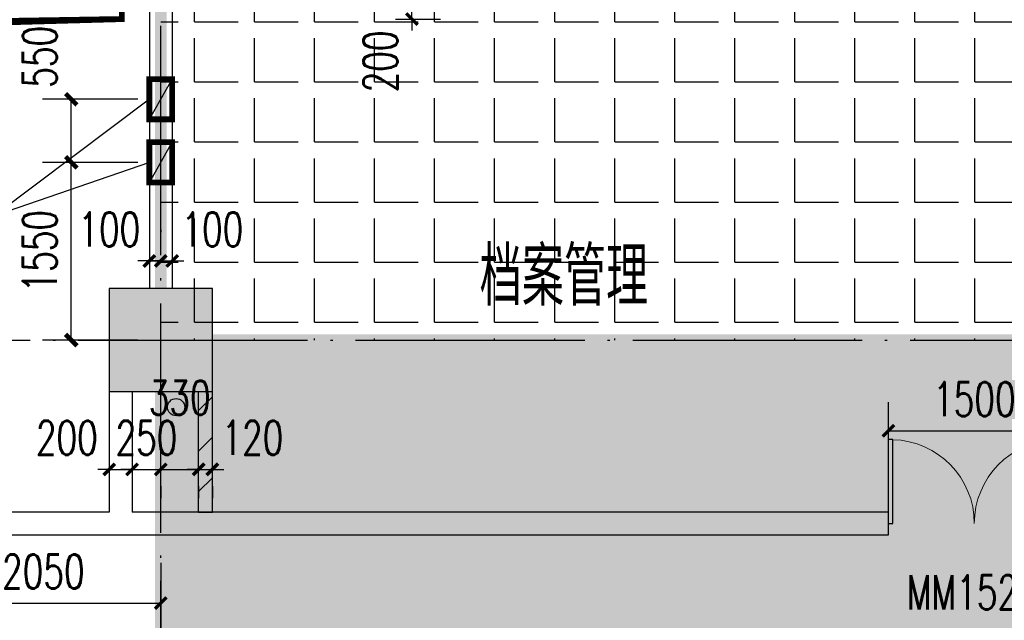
# Model space of a CAD drawing. Extents: x 797781 to 1255204, y 21234 to 1024248.
# Tile 151 of 256: x 928877 to 937470, y 202235 to 207473. Entities that reach past the tile are written whole.
import ezdxf

# ---------------------------------------------------------------- set-up
doc = ezdxf.new("R2010")
doc.units = 0
doc.header["$LTSCALE"] = 1000
doc.header["$MEASUREMENT"] = 0
doc.linetypes.add('230303生产综合楼-平面图_t8$0$DOTE', pattern=[2.4200000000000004, 2, -0.2, 0.02, -0.2])
doc.linetypes.add('230303生产综合楼-平面图_t8$0$建筑底图$0$DASH', pattern=[0.35, 0.25, -0.1])
for name, color, linetype in [('230303生产综合楼-平面图_t8$0$COLUMN', 40, 'Continuous'), ('230303生产综合楼-平面图_t8$0$DOTE', 1, '230303生产综合楼-平面图_t8$0$DOTE'), ('230303生产综合楼-平面图_t8$0$PUB_DIM', 3, 'Continuous'), ('230303生产综合楼-平面图_t8$0$PUB_HATCH', 8, 'Continuous'), ('230303生产综合楼-平面图_t8$0$PUB_TEXT', 7, 'Continuous'), ('230303生产综合楼-平面图_t8$0$VPIPE-雨水', 4, 'Continuous'), ('230303生产综合楼-平面图_t8$0$WALL', 40, 'Continuous'), ('230303生产综合楼-平面图_t8$0$WALL-MOVE', 6, 'Continuous'), ('230303生产综合楼-平面图_t8$0$WINDOW', 4, 'Continuous'), ('230303生产综合楼-平面图_t8$0$WINDOW_TEXT', 7, 'Continuous'), ('230303生产综合楼-平面图_t8$0$通风', 7, 'Continuous'), ('A-暖通提建筑洞口', 1, 'Continuous'), ('DIM_LEAD', 3, 'Continuous'), ('PUB_DIM', 3, 'Continuous'), ('PUB_HATCH', 8, 'Continuous')]:
    doc.layers.add(name, color=color, linetype=linetype)
doc.styles.add('230303生产综合楼-平面图_t8$0$_TCH_DIM', font='SIMPLEX', dxfattribs={"bigfont": 'GBCBIG'})
doc.styles.add('230303生产综合楼-平面图_T8$0$_TCH_DIM_T3', font='SIMPLEX', dxfattribs={"width": 0.7058823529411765, "bigfont": 'GBCBIG'})
doc.styles.add('230303生产综合楼-平面图_t8$0$_TCH_WINDOW', font='SIMPLEX', dxfattribs={"height": 3.5, "bigfont": 'GBCBIG'})
doc.styles.add('_TCH_DIM_T3', font='SIMPLEX', dxfattribs={"width": 0.7058823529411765, "bigfont": 'GBCBIG'})
doc.dimstyles.new('230303生产综合楼-平面图_T8$0$_TCH_ARCH&&100', dxfattribs={"dimtxt": 297.5, "dimasz": 100, "dimexe": 250, "dimexo": 300, "dimgap": 126.25, "dimtad": 1, "dimdec": 0, "dimzin": 0, "dimdsep": 46, "dimtxsty": '230303生产综合楼-平面图_T8$0$_TCH_DIM_T3', "dimblk": '230303生产综合楼-平面图_t8$0$_ArchTick', "dimcen": 0.09, "dimclrt": 7, "dimazin": 2, "dimtfac": 1, "dimtdec": 0, "dimtix": 1, "dimtmove": 2, "dimatfit": 3, "dimfxl": 1, "dimtolj": 1, "dimtzin": 0, "dimarcsym": 0})
doc.dimstyles.new('_TCH_ARCH&&100', dxfattribs={"dimtxt": 297.5, "dimasz": 100, "dimexe": 250, "dimexo": 300, "dimgap": 126.25, "dimtad": 1, "dimdec": 0, "dimzin": 0, "dimdsep": 46, "dimtxsty": '_TCH_DIM_T3', "dimblk": 'ARCHTICK', "dimcen": 0.09, "dimclrt": 7, "dimazin": 2, "dimtfac": 1, "dimtdec": 0, "dimtix": 1, "dimtmove": 2, "dimatfit": 3, "dimfxl": 1, "dimtolj": 1, "dimtzin": 0, "dimarcsym": 0})

# ---------------------------------------------------------------- blocks, each defined once
blk = doc.blocks.new('_ArchTick')
at = {"color": 0, "linetype": 'ByBlock', "const_width": 0.4}
blk.add_lwpolyline([(-0.5, -0.5), (0.5, 0.5)], dxfattribs=at)
blk = doc.blocks.new('*D6642')
at = {"layer": 'Defpoints', "color": 0, "transparency": 16777216}
for p in [(1198052.817681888, 211116.1894900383), (1198933.943026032, 211116.1894900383), (1198933.94302603, 209566.0334917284)]:
    blk.add_point(p, dxfattribs=at)
at = {"layer": 'PUB_DIM', "color": 0, "lineweight": -2, "transparency": 16777216}
for p, q in [((1198633.943026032, 211116.1894900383), (1197802.817681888, 211116.1894900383)), ((1198052.817681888, 209566.0334917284), (1198052.817681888, 211116.1894900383)), ((1198633.94302603, 209566.0334917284), (1197802.817681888, 209566.0334917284))]:
    blk.add_line(p, q, dxfattribs=at)
at = {"layer": 'PUB_DIM', "color": 0, "lineweight": -2, "transparency": 16777216, "xscale": 100, "yscale": 100, "zscale": 100}
for p, rotation in [((1198052.817681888, 211116.1894900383), 90), ((1198052.817681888, 209566.0334917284), 270)]:
    blk.add_blockref('_ArchTick', p, dxfattribs=dict(at, rotation=rotation))
at = {"layer": 'PUB_DIM', "color": 7, "transparency": 16777216, "insert": (1197777.817681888, 210341.1114908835), "char_height": 297.5, "attachment_point": 5, "rotation": 90, "style": '_TCH_DIM_T3'}
blk.add_mtext('\\A1;1550', dxfattribs=at)
blk = doc.blocks.new('*D6643')
at = {"layer": 'Defpoints', "color": 0, "transparency": 16777216}
for p in [(1198052.817681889, 211666.4567549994), (1198933.943026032, 211666.4567549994), (1198933.943026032, 211116.1894900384)]:
    blk.add_point(p, dxfattribs=at)
at = {"layer": 'PUB_DIM', "color": 0, "lineweight": -2, "transparency": 16777216}
for p, q in [((1198633.943026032, 211666.4567549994), (1197802.817681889, 211666.4567549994)), ((1198052.817681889, 211116.1894900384), (1198052.817681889, 211666.4567549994)), ((1198633.943026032, 211116.1894900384), (1197802.817681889, 211116.1894900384))]:
    blk.add_line(p, q, dxfattribs=at)
at = {"layer": 'PUB_DIM', "color": 0, "lineweight": -2, "transparency": 16777216, "xscale": 100, "yscale": 100, "zscale": 100}
for p, rotation in [((1198052.817681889, 211666.4567549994), 90), ((1198052.817681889, 211116.1894900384), 270)]:
    blk.add_blockref('_ArchTick', p, dxfattribs=dict(at, rotation=rotation))
at = {"layer": 'PUB_DIM', "color": 7, "transparency": 16777216, "insert": (1197777.81768189, 212036.4567550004), "char_height": 297.5, "attachment_point": 5, "rotation": 90, "style": '_TCH_DIM_T3'}
blk.add_mtext('\\A1;550', dxfattribs=at)
blk = doc.blocks.new('230303生产综合楼-平面图_t8$0$2FND')
at = {"layer": '230303生产综合楼-平面图_t8$0$通风', "color": 6, "const_width": 50}
blk.add_lwpolyline([(590774.7475699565, 13029.68987002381), (589750.481642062, 13029.68987789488), (589750.4816420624, 13229.68925796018), (590774.7475715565, 13229.69048995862), (590774.7475699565, 13029.68987002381)], dxfattribs=at)
blk = doc.blocks.new('230303生产综合楼-平面图_t8$0$_ArchTick')
at = {"color": 0, "linetype": 'ByBlock', "const_width": 0.3}
blk.add_lwpolyline([(-0.5, -0.5), (0.5, 0.5)], dxfattribs=at)
blk = doc.blocks.new('*D6282')
at = {"layer": '230303生产综合楼-平面图_t8$0$PUB_DIM', "color": 0, "lineweight": -2, "transparency": 16777216}
for p, q in [((1149138.10088629, -9454.110136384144), (1149138.10088629, -10054.32254460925)), ((1151188.10088629, -9454.110136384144), (1151188.10088629, -10054.32254460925)), ((1149138.10088629, -9804.322544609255), (1151188.10088629, -9804.322544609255))]:
    blk.add_line(p, q, dxfattribs=at)
at = {"layer": 'Defpoints', "color": 0, "transparency": 16777216}
for p in [(1149138.10088629, -9154.110136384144), (1151188.10088629, -9154.110136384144), (1151188.10088629, -9804.322544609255)]:
    blk.add_point(p, dxfattribs=at)
at = {"layer": '230303生产综合楼-平面图_t8$0$PUB_DIM', "color": 0, "lineweight": -2, "transparency": 16777216, "xscale": 100, "yscale": 100, "zscale": 100, "rotation": 180}
blk.add_blockref('230303生产综合楼-平面图_t8$0$_ArchTick', (1149138.10088629, -9804.322544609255), dxfattribs=at)
at = {"layer": '230303生产综合楼-平面图_t8$0$PUB_DIM', "color": 0, "lineweight": -2, "transparency": 16777216, "xscale": 100, "yscale": 100, "zscale": 100}
blk.add_blockref('230303生产综合楼-平面图_t8$0$_ArchTick', (1151188.10088629, -9804.322544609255), dxfattribs=at)
at = {"layer": '230303生产综合楼-平面图_t8$0$PUB_DIM', "color": 7, "transparency": 16777216, "insert": (1150163.10088629, -9529.322544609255), "char_height": 297.5, "attachment_point": 5, "style": '230303生产综合楼-平面图_T8$0$_TCH_DIM_T3'}
blk.add_mtext('\\A1;2050', dxfattribs=at)
blk = doc.blocks.new('230303生产综合楼-平面图_t8$0$$DorLib2D$00000002')
for p, q in [((-0.5, -1e-16), (-0.5000000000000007, 0.4875)), ((-0.4750000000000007, 0.4875), (-0.5000000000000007, 0.4875)), ((-0.475, 0), (-0.4750000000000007, 0.4875)), ((0.475, 0), (0.4750000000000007, 0.4875)), ((0.4750000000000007, 0.4875), (0.5000000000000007, 0.4875)), ((0.5, -1e-16), (0.5000000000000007, 0.4875)), ((-0.5, -1e-16), (-0.475, 0)), ((0.5, -1e-16), (0.475, 0))]:
    blk.add_line(p, q)
at = {"lineweight": 13}
for centre, start, end in [((-0.4875, 0), 0, 88.53071641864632), ((0.4875, 0), 91.46928358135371, 180)]:
    blk.add_arc(centre, 0.4875, start, end, dxfattribs=at)
blk = doc.blocks.new('*D1151')
at = {"layer": '230303生产综合楼-平面图_t8$0$PUB_DIM', "color": 0, "lineweight": -2, "transparency": 16777216}
for p, q in [((932299.7081428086, 207679.1539837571), (932299.7081428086, 207779.1539837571)), ((932157.0849144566, 207679.1539837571), (932549.7081428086, 207679.1539837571)), ((932299.7081428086, 207479.1539837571), (932299.7081428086, 207679.1539837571)), ((932157.0849144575, 207479.1539837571), (932549.7081428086, 207479.1539837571)), ((932299.7081428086, 207479.1539837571), (932299.7081428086, 207379.1539837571))]:
    blk.add_line(p, q, dxfattribs=at)
at = {"layer": 'Defpoints', "color": 0, "transparency": 16777216}
for p in [(931857.0849144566, 207679.1539837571), (932299.7081428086, 207679.1539837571), (931857.0849144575, 207479.1539837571)]:
    blk.add_point(p, dxfattribs=at)
at = {"layer": '230303生产综合楼-平面图_t8$0$PUB_DIM', "color": 0, "lineweight": -2, "transparency": 16777216, "xscale": 100, "yscale": 100, "zscale": 100}
for p, rotation in [((932299.7081428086, 207679.1539837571), 270), ((932299.7081428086, 207479.1539837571), 90)]:
    blk.add_blockref('230303生产综合楼-平面图_t8$0$_ArchTick', p, dxfattribs=dict(at, rotation=rotation))
at = {"layer": '230303生产综合楼-平面图_t8$0$PUB_DIM', "color": 7, "transparency": 16777216, "insert": (932024.7081428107, 207109.1539837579), "char_height": 297.5, "attachment_point": 5, "rotation": 90, "style": '230303生产综合楼-平面图_T8$0$_TCH_DIM_T3'}
blk.add_mtext('\\A1;200', dxfattribs=at)
blk = doc.blocks.new('*D1222')
at = {"layer": '230303生产综合楼-平面图_t8$0$PUB_DIM', "color": 0, "lineweight": -2, "transparency": 16777216}
for p, q in [((930008.0044139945, 205640.8399447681), (930008.0044139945, 205619.2560776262)), ((930108.0044139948, 205640.8399447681), (930108.0044139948, 205619.2560776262)), ((930008.0044139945, 205369.2560776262), (929908.0044139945, 205369.2560776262)), ((930008.0044139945, 205369.2560776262), (930108.0044139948, 205369.2560776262)), ((930108.0044139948, 205369.2560776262), (930208.0044139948, 205369.2560776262))]:
    blk.add_line(p, q, dxfattribs=at)
at = {"layer": 'Defpoints', "color": 0, "transparency": 16777216}
for p in [(930008.0044139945, 205340.8399447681), (930108.0044139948, 205369.2560776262), (930108.0044139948, 205340.8399447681)]:
    blk.add_point(p, dxfattribs=at)
at = {"layer": '230303生产综合楼-平面图_t8$0$PUB_DIM', "color": 0, "lineweight": -2, "transparency": 16777216, "xscale": 100, "yscale": 100, "zscale": 100}
blk.add_blockref('230303生产综合楼-平面图_t8$0$_ArchTick', (930008.0044139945, 205369.2560776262), dxfattribs=at)
at = {"layer": '230303生产综合楼-平面图_t8$0$PUB_DIM', "color": 0, "lineweight": -2, "transparency": 16777216, "xscale": 100, "yscale": 100, "zscale": 100, "rotation": 180}
blk.add_blockref('230303生产综合楼-平面图_t8$0$_ArchTick', (930108.0044139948, 205369.2560776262), dxfattribs=at)
at = {"layer": '230303生产综合楼-平面图_t8$0$PUB_DIM', "color": 7, "transparency": 16777216, "insert": (929658.0044139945, 205644.2560776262), "char_height": 297.5, "attachment_point": 5, "style": '230303生产综合楼-平面图_T8$0$_TCH_DIM_T3'}
blk.add_mtext('\\A1;100', dxfattribs=at)
blk = doc.blocks.new('*D1223')
at = {"layer": '230303生产综合楼-平面图_t8$0$PUB_DIM', "color": 0, "lineweight": -2, "transparency": 16777216}
for p, q in [((930108.0044139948, 205640.8399447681), (930108.0044139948, 205619.2560776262)), ((930208.0044139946, 205640.8399447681), (930208.0044139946, 205619.2560776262)), ((930108.0044139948, 205369.2560776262), (930008.0044139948, 205369.2560776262)), ((930108.0044139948, 205369.2560776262), (930208.0044139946, 205369.2560776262)), ((930208.0044139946, 205369.2560776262), (930308.0044139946, 205369.2560776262))]:
    blk.add_line(p, q, dxfattribs=at)
at = {"layer": 'Defpoints', "color": 0, "transparency": 16777216}
for p in [(930108.0044139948, 205340.8399447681), (930208.0044139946, 205369.2560776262), (930208.0044139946, 205340.8399447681)]:
    blk.add_point(p, dxfattribs=at)
at = {"layer": '230303生产综合楼-平面图_t8$0$PUB_DIM', "color": 0, "lineweight": -2, "transparency": 16777216, "xscale": 100, "yscale": 100, "zscale": 100}
blk.add_blockref('230303生产综合楼-平面图_t8$0$_ArchTick', (930108.0044139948, 205369.2560776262), dxfattribs=at)
at = {"layer": '230303生产综合楼-平面图_t8$0$PUB_DIM', "color": 0, "lineweight": -2, "transparency": 16777216, "xscale": 100, "yscale": 100, "zscale": 100, "rotation": 180}
blk.add_blockref('230303生产综合楼-平面图_t8$0$_ArchTick', (930208.0044139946, 205369.2560776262), dxfattribs=at)
at = {"layer": '230303生产综合楼-平面图_t8$0$PUB_DIM', "color": 7, "transparency": 16777216, "insert": (930558.0044139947, 205644.2560776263), "char_height": 297.5, "attachment_point": 5, "style": '230303生产综合楼-平面图_T8$0$_TCH_DIM_T3'}
blk.add_mtext('\\A1;100', dxfattribs=at)
blk = doc.blocks.new('*D1224')
at = {"layer": '230303生产综合楼-平面图_t8$0$PUB_DIM', "color": 0, "lineweight": -2, "transparency": 16777216}
for p, q in [((929657.999921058, 203551.2224870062), (929557.999921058, 203551.2224870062)), ((929657.999921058, 203551.2224870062), (929857.9999210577, 203551.2224870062)), ((929857.9999210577, 203551.2224870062), (929957.9999210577, 203551.2224870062)), ((929657.999921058, 203404.1539836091), (929657.999921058, 203301.2224870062)), ((929857.9999210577, 203404.1539836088), (929857.9999210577, 203301.2224870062))]:
    blk.add_line(p, q, dxfattribs=at)
at = {"layer": 'Defpoints', "color": 0, "transparency": 16777216}
for p in [(929657.999921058, 203704.1539836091), (929857.9999210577, 203704.1539836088), (929857.9999210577, 203551.2224870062)]:
    blk.add_point(p, dxfattribs=at)
at = {"layer": '230303生产综合楼-平面图_t8$0$PUB_DIM', "color": 0, "lineweight": -2, "transparency": 16777216, "xscale": 100, "yscale": 100, "zscale": 100}
blk.add_blockref('230303生产综合楼-平面图_t8$0$_ArchTick', (929657.999921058, 203551.2224870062), dxfattribs=at)
at = {"layer": '230303生产综合楼-平面图_t8$0$PUB_DIM', "color": 0, "lineweight": -2, "transparency": 16777216, "xscale": 100, "yscale": 100, "zscale": 100, "rotation": 180}
blk.add_blockref('230303生产综合楼-平面图_t8$0$_ArchTick', (929857.9999210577, 203551.2224870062), dxfattribs=at)
at = {"layer": '230303生产综合楼-平面图_t8$0$PUB_DIM', "color": 7, "transparency": 16777216, "insert": (929287.9999210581, 203826.2224870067), "char_height": 297.5, "attachment_point": 5, "style": '230303生产综合楼-平面图_T8$0$_TCH_DIM_T3'}
blk.add_mtext('\\A1;200', dxfattribs=at)
blk = doc.blocks.new('*D1225')
at = {"layer": '230303生产综合楼-平面图_t8$0$PUB_DIM', "color": 0, "lineweight": -2, "transparency": 16777216}
for p, q in [((929857.9999210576, 203551.2224870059), (929757.9999210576, 203551.2224870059)), ((929857.9999210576, 203551.2224870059), (930108.0044139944, 203551.2224870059)), ((930108.0044139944, 203551.2224870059), (930208.0044139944, 203551.2224870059)), ((929857.9999210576, 203404.1539836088), (929857.9999210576, 203301.2224870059)), ((930108.0044139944, 203404.1539836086), (930108.0044139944, 203301.2224870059))]:
    blk.add_line(p, q, dxfattribs=at)
at = {"layer": 'Defpoints', "color": 0, "transparency": 16777216}
for p in [(929857.9999210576, 203704.1539836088), (930108.0044139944, 203704.1539836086), (930108.0044139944, 203551.2224870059)]:
    blk.add_point(p, dxfattribs=at)
at = {"layer": '230303生产综合楼-平面图_t8$0$PUB_DIM', "color": 0, "lineweight": -2, "transparency": 16777216, "xscale": 100, "yscale": 100, "zscale": 100}
blk.add_blockref('230303生产综合楼-平面图_t8$0$_ArchTick', (929857.9999210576, 203551.2224870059), dxfattribs=at)
at = {"layer": '230303生产综合楼-平面图_t8$0$PUB_DIM', "color": 0, "lineweight": -2, "transparency": 16777216, "xscale": 100, "yscale": 100, "zscale": 100, "rotation": 180}
blk.add_blockref('230303生产综合楼-平面图_t8$0$_ArchTick', (930108.0044139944, 203551.2224870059), dxfattribs=at)
at = {"layer": '230303生产综合楼-平面图_t8$0$PUB_DIM', "color": 7, "transparency": 16777216, "insert": (929983.0021675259, 203826.2224870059), "char_height": 297.5, "attachment_point": 5, "style": '230303生产综合楼-平面图_T8$0$_TCH_DIM_T3'}
blk.add_mtext('\\A1;250', dxfattribs=at)
blk = doc.blocks.new('*D1226')
at = {"layer": '230303生产综合楼-平面图_t8$0$PUB_DIM', "color": 0, "lineweight": -2, "transparency": 16777216}
for p, q in [((930108.0044139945, 203551.2224870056), (930437.9999210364, 203551.2224870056)), ((930108.0044139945, 203404.1539836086), (930108.0044139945, 203301.2224870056)), ((930437.9999210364, 203404.1539836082), (930437.9999210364, 203301.2224870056))]:
    blk.add_line(p, q, dxfattribs=at)
at = {"layer": 'Defpoints', "color": 0, "transparency": 16777216}
for p in [(930108.0044139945, 203704.1539836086), (930437.9999210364, 203704.1539836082), (930437.9999210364, 203551.2224870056)]:
    blk.add_point(p, dxfattribs=at)
at = {"layer": '230303生产综合楼-平面图_t8$0$PUB_DIM', "color": 0, "lineweight": -2, "transparency": 16777216, "xscale": 100, "yscale": 100, "zscale": 100, "rotation": 180}
blk.add_blockref('230303生产综合楼-平面图_t8$0$_ArchTick', (930108.0044139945, 203551.2224870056), dxfattribs=at)
at = {"layer": '230303生产综合楼-平面图_t8$0$PUB_DIM', "color": 0, "lineweight": -2, "transparency": 16777216, "xscale": 100, "yscale": 100, "zscale": 100}
blk.add_blockref('230303生产综合楼-平面图_t8$0$_ArchTick', (930437.9999210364, 203551.2224870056), dxfattribs=at)
at = {"layer": '230303生产综合楼-平面图_t8$0$PUB_DIM', "color": 7, "transparency": 16777216, "insert": (930273.0021675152, 204176.2224870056), "char_height": 297.5, "attachment_point": 5, "style": '230303生产综合楼-平面图_T8$0$_TCH_DIM_T3'}
blk.add_mtext('\\A1;330', dxfattribs=at)
blk = doc.blocks.new('*D1227')
at = {"layer": '230303生产综合楼-平面图_t8$0$PUB_DIM', "color": 0, "lineweight": -2, "transparency": 16777216}
for p, q in [((930437.9999210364, 203551.2224870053), (930337.9999210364, 203551.2224870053)), ((930437.9999210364, 203551.2224870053), (930557.9999210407, 203551.2224870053)), ((930557.9999210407, 203551.2224870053), (930657.9999210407, 203551.2224870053)), ((930437.9999210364, 203404.1539836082), (930437.9999210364, 203301.2224870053)), ((930557.9999210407, 203404.153983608), (930557.9999210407, 203301.2224870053))]:
    blk.add_line(p, q, dxfattribs=at)
at = {"layer": 'Defpoints', "color": 0, "transparency": 16777216}
for p in [(930437.9999210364, 203704.1539836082), (930557.9999210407, 203704.153983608), (930557.9999210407, 203551.2224870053)]:
    blk.add_point(p, dxfattribs=at)
at = {"layer": '230303生产综合楼-平面图_t8$0$PUB_DIM', "color": 0, "lineweight": -2, "transparency": 16777216, "xscale": 100, "yscale": 100, "zscale": 100}
blk.add_blockref('230303生产综合楼-平面图_t8$0$_ArchTick', (930437.9999210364, 203551.2224870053), dxfattribs=at)
at = {"layer": '230303生产综合楼-平面图_t8$0$PUB_DIM', "color": 0, "lineweight": -2, "transparency": 16777216, "xscale": 100, "yscale": 100, "zscale": 100, "rotation": 180}
blk.add_blockref('230303生产综合楼-平面图_t8$0$_ArchTick', (930557.9999210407, 203551.2224870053), dxfattribs=at)
at = {"layer": '230303生产综合楼-平面图_t8$0$PUB_DIM', "color": 7, "transparency": 16777216, "insert": (930907.9999210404, 203826.2224870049), "char_height": 297.5, "attachment_point": 5, "style": '230303生产综合楼-平面图_T8$0$_TCH_DIM_T3'}
blk.add_mtext('\\A1;120', dxfattribs=at)
blk = doc.blocks.new('*D1329')
at = {"layer": '230303生产综合楼-平面图_t8$0$PUB_DIM', "color": 0, "lineweight": -2, "transparency": 16777216}
for p, q in [((936458.0044139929, 203479.153983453), (936458.0044139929, 204138.3504467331)), ((937958.0044139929, 203479.153983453), (937958.0044139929, 204138.3504467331)), ((936458.0044139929, 203888.3504467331), (937958.0044139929, 203888.3504467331))]:
    blk.add_line(p, q, dxfattribs=at)
at = {"layer": 'Defpoints', "color": 0, "transparency": 16777216}
for p in [(937958.0044139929, 203888.3504467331), (936458.0044139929, 203179.153983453), (937958.0044139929, 203179.153983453)]:
    blk.add_point(p, dxfattribs=at)
at = {"layer": '230303生产综合楼-平面图_t8$0$PUB_DIM', "color": 0, "lineweight": -2, "transparency": 16777216, "xscale": 100, "yscale": 100, "zscale": 100, "rotation": 180}
blk.add_blockref('230303生产综合楼-平面图_t8$0$_ArchTick', (936458.0044139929, 203888.3504467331), dxfattribs=at)
at = {"layer": '230303生产综合楼-平面图_t8$0$PUB_DIM', "color": 0, "lineweight": -2, "transparency": 16777216, "xscale": 100, "yscale": 100, "zscale": 100}
blk.add_blockref('230303生产综合楼-平面图_t8$0$_ArchTick', (937958.0044139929, 203888.3504467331), dxfattribs=at)
at = {"layer": '230303生产综合楼-平面图_t8$0$PUB_DIM', "color": 7, "transparency": 16777216, "insert": (937208.0044139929, 204163.3504467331), "char_height": 297.5, "attachment_point": 5, "style": '230303生产综合楼-平面图_T8$0$_TCH_DIM_T3'}
blk.add_mtext('\\A1;1500', dxfattribs=at)
blk = doc.blocks.new('_FZH')
blk.add_lwpolyline([(-0.5, -0.5), (0.5, -0.5), (0.5, 0.5), (-0.5, 0.5)], close=True)
at = {"layer": 'PUB_HATCH'}
blk.add_solid([(-0.5, -0.5), (0.5, -0.5), (-0.5, 0.5), (0.5, 0.5)], dxfattribs=at)
blk = doc.blocks.new('1FND11')
at = {"layer": 'A-暖通提建筑洞口', "const_width": 50}
for points in [[(1198733.943026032, 211841.4567549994), (1198933.943026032, 211841.4567549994), (1198933.943026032, 211491.4567549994), (1198733.943026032, 211491.4567549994)], [(1198733.943026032, 211291.1894900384), (1198933.943026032, 211291.1894900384), (1198933.943026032, 210941.1894900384), (1198733.943026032, 210941.1894900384)]]:
    blk.add_lwpolyline(points, close=True, dxfattribs=at)
at = {"layer": 'A-暖通提建筑洞口'}
for points in [[(1198733.943026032, 211491.4567549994), (1198933.943026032, 211841.4567549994)], [(1198733.943026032, 210941.1894900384), (1198933.943026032, 211291.1894900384)]]:
    blk.add_lwpolyline(points, dxfattribs=at)
at = {"layer": 'DIM_LEAD'}
for p in [(1198733.943026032, 211666.4567549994), (1198733.943026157, 211116.1894900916), (1198733.943026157, 211116.1894900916)]:
    blk.add_line(p, (1197379.318686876, 210647.4862877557), dxfattribs=at)
at = {"layer": 'PUB_DIM'}
dim = blk.add_linear_dim(base=(1198052.817681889, 211666.4567549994), p1=(1198933.943026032, 211116.1894900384), p2=(1198933.943026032, 211666.4567549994), angle=90, dimstyle='_TCH_ARCH&&100', dxfattribs=at)
dim.commit()
dim.dimension.update_dxf_attribs({"geometry": '*D6643', "text_midpoint": (1197777.81768189, 212036.4567550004), "dimtype": 161})
dim = blk.add_aligned_dim(p1=(1198933.94302603, 209566.0334917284), p2=(1198933.943026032, 211116.1894900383), distance=881.1253441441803, dimstyle='_TCH_ARCH&&100', dxfattribs=at)
dim.commit()
dim.dimension.update_dxf_attribs({"geometry": '*D6642', "text_midpoint": (1197777.817681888, 210341.1114908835)})
blk = doc.blocks.new('230303生产综合楼-平面图_t8$0$1-XHS')
at = {"layer": '230303生产综合楼-平面图_t8$0$VPIPE-雨水'}
blk.add_circle((1151321.536548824, -8095.440262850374), 75, dxfattribs=at)
at = {"layer": '230303生产综合楼-平面图_t8$0$PUB_DIM'}
dim = blk.add_aligned_dim(p1=(1149138.10088629, -9154.110136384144), p2=(1151188.10088629, -9154.110136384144), distance=-650.2124082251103, dimstyle='230303生产综合楼-平面图_T8$0$_TCH_ARCH&&100', dxfattribs=at)
dim.commit()
dim.dimension.update_dxf_attribs({"geometry": '*D6282', "text_midpoint": (1150163.10088629, -9529.322544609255)})

msp = doc.modelspace()

# ---------------------------------------------------------------- hatches: boundary and pattern name
at = {"layer": '230303生产综合楼-平面图_t8$0$PUB_HATCH'}
h = msp.add_hatch(dxfattribs=at)
h.set_pattern_fill('普通砖', color=256, scale=100, style=0)
h.set_pattern_definition([(45, (0, 179.51135), (-176.776766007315, 176.776766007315), [])])
h.paths.add_polyline_path([(930557.9999210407, 204229.1539837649), (930437.9999210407, 204229.1539837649), (930437.9999210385, 203179.1539834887), (930557.9999210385, 203179.1539834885)])
at = {"layer": 'PUB_HATCH'}
h = msp.add_hatch(dxfattribs=at)
h.set_pattern_fill('ANGLE', color=256, scale=150)
h.set_pattern_definition([(0, (0, 0), (0, 523.875), [381, -142.875]), (90, (0, 0), (-523.875, 3.21e-14), [381, -142.875])])
h.paths.add_polyline_path([(930108.5796587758, 204679.1539837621), (938508.004413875, 204679.1539837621), (938508.004413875, 207679.1539836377), (930108.5796587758, 207679.1539836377)])
h = msp.add_hatch(dxfattribs=at)
h.set_pattern_fill('DOTS', color=256, scale=150)
h.set_pattern_definition([(0, (0, 0), (119.0625, 238.125), [0, -238.125])])
h.paths.add_polyline_path([(930108.579658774, 181429.1539837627), (938508.5796587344, 181429.1539837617), (938508.5796587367, 204679.1539837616), (930108.5796587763, 204679.1539837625)])

# ---------------------------------------------------------------- linework, layer by layer
at = {"color": 2, "linetype": '230303生产综合楼-平面图_t8$0$建筑底图$0$DASH', "const_width": 100}
for points in [[(938508.0044139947, 204679.1539837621), (930108.004413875, 204679.1539837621), (930108.004413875, 207679.1539836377), (938508.0044139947, 207679.1539836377)], [(930108.579658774, 181429.1539837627), (938508.5796587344, 181429.1539837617), (938508.5796587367, 204679.1539837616), (930108.5796587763, 204679.1539837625)]]:
    msp.add_lwpolyline(points, close=True, dxfattribs=at)
at = {"layer": '230303生产综合楼-平面图_t8$0$DOTE'}
for p, q in [((930108.0044139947, 176379.1539837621), (930108.0044139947, 207979.1539837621)), ((895508.0044139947, 204679.1539837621), (989908.0044139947, 204679.1539837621))]:
    msp.add_line(p, q, dxfattribs=at)
at = {"layer": '230303生产综合楼-平面图_t8$0$WALL'}
for p, q in [((930008.0044139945, 207679.1539837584), (930008.0044139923, 205129.1539837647)), ((930208.0044139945, 207679.1539837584), (930208.0044139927, 205129.1539837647)), ((929657.9999210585, 204229.1539837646), (929657.9999210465, 203179.1539834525)), ((929857.9999210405, 204229.1539837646), (929857.9999210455, 203179.1539834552)), ((929657.9999210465, 203179.1539834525), (926658.0044139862, 203179.1539834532)), ((936458.0044139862, 203179.1539834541), (929857.9999210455, 203179.1539834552)), ((936458.0044139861, 202979.1539834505), (936458.0044139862, 203179.1539834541)), ((926658.0044139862, 202979.1539834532), (929657.9999210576, 202979.1539834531)), ((929657.9999210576, 202979.1539834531), (936458.0044139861, 202979.1539834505))]:
    msp.add_line(p, q, dxfattribs=at)
at = {"layer": '230303生产综合楼-平面图_t8$0$WALL-MOVE'}
for p, q in [((930437.9999210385, 203179.1539834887), (930437.9999210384, 204229.1539837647)), ((930557.9999210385, 203179.1539834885), (930557.9999210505, 204229.1539837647)), ((930437.9999210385, 203179.1539834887), (930557.9999210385, 203179.1539834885))]:
    msp.add_line(p, q, dxfattribs=at)

# ---------------------------------------------------------------- block references
for name, p in [('230303生产综合楼-平面图_t8$0$2FND', (338993.7140309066, 194449.4641097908)), ('1FND11', (-268725.9386120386, -4886.879507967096)), ('230303生产综合楼-平面图_t8$0$1-XHS', (-221080.0964722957, 212189.8863284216))]:
    msp.add_blockref(name, p)
at = {"layer": '230303生产综合楼-平面图_t8$0$COLUMN', "xscale": 900, "yscale": 900, "zscale": 900, "rotation": 270}
msp.add_blockref('_FZH', (930107.9999210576, 204679.1539837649), dxfattribs=at)
at = {"layer": '230303生产综合楼-平面图_t8$0$WINDOW'}
ref = msp.add_blockref('230303生产综合楼-平面图_t8$0$$DorLib2D$00000002', (937208.0044139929, 203079.1539834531), dxfattribs=dict(at, xscale=-1500, yscale=1500, zscale=200))
ref.add_attrib('A', 'MM1523', (936618.0044139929, 202329.9032293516), dxfattribs={"layer": '230303生产综合楼-平面图_t8$0$WINDOW_TEXT', "ltscale": 2, "height": 297.5, "style": '230303生产综合楼-平面图_t8$0$_TCH_WINDOW', "width": 0.7058823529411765})

# ---------------------------------------------------------------- texts
at = {"layer": '230303生产综合楼-平面图_t8$0$PUB_TEXT', "style": '230303生产综合楼-平面图_t8$0$_TCH_DIM'}
msp.add_text('档案管理', height=510.6382978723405, dxfattribs=at).set_placement((932891.1424021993, 204978.4251230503))

# ---------------------------------------------------------------- dimensions: what is measured, and where the dimension line sits
at = {"layer": '230303生产综合楼-平面图_t8$0$PUB_DIM'}
for base, p1, p2, angle, picture, middle in [((932299.7081428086, 207679.1539837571), (931857.0849144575, 207479.1539837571), (931857.0849144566, 207679.1539837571), 90.00000000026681, '*D1151', (932024.7081428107, 207109.1539837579)), ((930108.0044139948, 205369.2560776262), (930008.0044139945, 205340.8399447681), (930108.0044139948, 205340.8399447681), 0, '*D1222', (929658.0044139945, 205644.2560776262)), ((930208.0044139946, 205369.2560776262), (930108.0044139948, 205340.8399447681), (930208.0044139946, 205340.8399447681), 0, '*D1223', (930558.0044139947, 205644.2560776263)), ((930437.9999210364, 203551.2224870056), (930108.0044139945, 203704.1539836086), (930437.9999210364, 203704.1539836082), 359.9999999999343, '*D1226', (930273.0021675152, 204176.2224870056)), ((929857.9999210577, 203551.2224870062), (929657.999921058, 203704.1539836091), (929857.9999210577, 203704.1539836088), 359.9999999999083, '*D1224', (929287.9999210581, 203826.2224870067)), ((930557.9999210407, 203551.2224870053), (930437.9999210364, 203704.1539836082), (930557.9999210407, 203704.153983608), 359.99999999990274, '*D1227', (930907.9999210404, 203826.2224870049))]:
    dim = msp.add_linear_dim(base=base, p1=p1, p2=p2, angle=angle, dimstyle='230303生产综合楼-平面图_T8$0$_TCH_ARCH&&100', dxfattribs=at)
    dim.commit()
    dim.dimension.update_dxf_attribs({"geometry": picture, "text_midpoint": middle, "dimtype": 161})
for p1, p2, distance, picture, middle in [((936458.0044139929, 203179.153983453), (937958.0044139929, 203179.153983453), 709.1964632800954, '*D1329', (937208.0044139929, 204163.3504467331)), ((929857.9999210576, 203704.1539836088), (930108.0044139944, 203704.1539836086), -152.93149660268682, '*D1225', (929983.0021675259, 203826.2224870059))]:
    dim = msp.add_aligned_dim(p1=p1, p2=p2, distance=distance, dimstyle='230303生产综合楼-平面图_T8$0$_TCH_ARCH&&100', dxfattribs=at)
    dim.commit()
    dim.dimension.update_dxf_attribs({"geometry": picture, "text_midpoint": middle})

doc.saveas('drawing.dxf')
